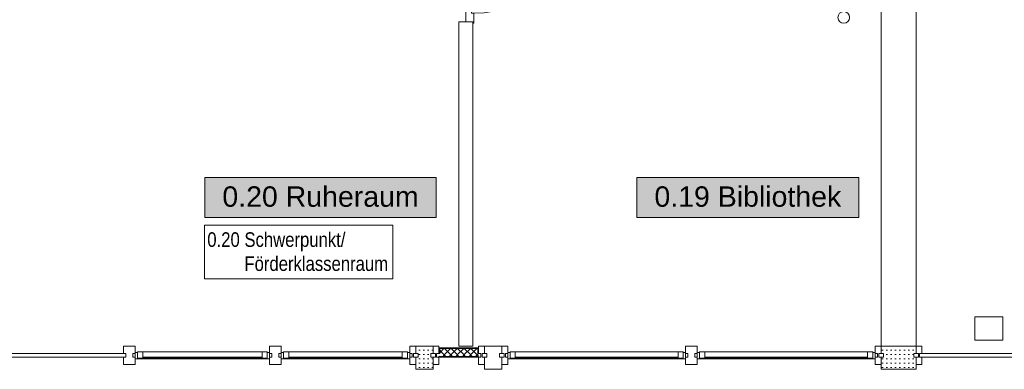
# Model space of a CAD drawing. Header units: metres. Extents: x -80 to 1923, y -189 to 69.
# Tile 113 of 256: x 944 to 952, y 6 to 9. Entities that reach past the tile are written whole.
import ezdxf
from ezdxf.enums import TextEntityAlignment as Align

# ---------------------------------------------------------------- set-up
doc = ezdxf.new("R2010")
doc.units = ezdxf.units.M
doc.header["$MEASUREMENT"] = 0
doc.linetypes.add('Wipeout_Contour', pattern=[1, 0, -1])
for name, color, linetype in [('00 Schraffuren', 7, 'Continuous'), ('10 Fassade', 7, 'Continuous'), ('10 Stütze Holz', 7, 'Continuous'), ('10 Wand außen', 7, 'Continuous'), ('Abbruch_80 Raumbez Abbruch 50stel', 7, 'Continuous'), ('Neubau_80 Raum', 7, 'Continuous')]:
    doc.layers.add(name, color=color, linetype=linetype)
doc.styles.add('ERSTELLTER_STIL_1', font='ARIALN.TTF')
doc.styles.add('ERSTELLTER_STIL_2', font='ARIALN.TTF')
doc.styles.add('ERSTELLTER_STIL_3', font='arial.ttf')
pattern_1 = [(45, (929.770002, 0), (-0.02828427, 0.02828427), []), (135, (929.770002, 0), (0.02828427, 0.02828427), [])]
pattern_2 = [(0, (929.770002, 0), (0, 0.0375), [0, -0.0375])]

# ---------------------------------------------------------------- blocks, each defined once
blk = doc.blocks.new('Blockrahmentür 1-Fl 27_12')
at = {"layer": '10 Wand außen', "color": 7, "linetype": 'Continuous', "lineweight": 13}
for p, q in [((0.43, 0.06), (0.43, 0.92)), ((-0.43, 0.06), (-0.515, 0.06)), ((-0.515, 0.06), (-0.515, 0.05)), ((-0.515, 0.05), (-0.505, 0.05)), ((-0.505, 0.05), (-0.505, -0.01)), ((-0.43, 0.04), (-0.43, 0.06)), ((-0.405, 0.04), (-0.43, 0.04)), ((-0.405, -0.01), (-0.405, 0.04)), ((0.405, -0.01), (0.405, 0.04)), ((0.405, 0.04), (0.43, 0.04)), ((0.43, 0.04), (0.43, 0.06)), ((0.43, 0.06), (0.515, 0.06)), ((0.515, 0.05), (0.505, 0.05)), ((0.505, 0.05), (0.505, -0.01)), ((0.515, 0.06), (0.515, 0.05)), ((-0.505, -0.01), (-0.405, -0.01)), ((0.505, -0.01), (0.405, -0.01))]:
    blk.add_line(p, q, dxfattribs=at)
at = {"layer": '10 Wand außen', "color": 7, "linetype": 'Continuous', "lineweight": 9}
for p, q in [((-0.505, 0), (-0.505, 0.05)), ((-0.505, -0.07), (-0.505, 0)), ((-0.505, -0.07), (-0.505, 0)), ((0.505, 0), (0.505, 0.05)), ((0.505, -0.07), (0.505, 0)), ((0.505, -0.07), (0.505, 0))]:
    blk.add_line(p, q, dxfattribs=at)
blk.add_arc((0.43, 0.06), 0.86, 90, 180, dxfattribs=at)
blk = doc.blocks.new('Bibliothek_0.19_61_1', base_point=(953.8714, -4.7907))
at = {"layer": 'Neubau_80 Raum', "linetype": 'Continuous', "lineweight": 0, "true_color": 0x272a1c}
blk.add_hatch(color=250, dxfattribs=at).paths.add_polyline_path([(949.187, 7.1743), (951.0908, 7.1743), (951.0908, 7.5181), (949.187, 7.5181)])
at = {"layer": 'Neubau_80 Raum', "color": 7, "linetype": 'Continuous', "lineweight": 9, "flags": 128}
blk.add_lwpolyline([(949.187, 7.1743), (951.0908, 7.1743), (951.0908, 7.5181), (949.187, 7.5181)], close=True, dxfattribs=at)
at = {"layer": 'Neubau_80 Raum', "color": 7, "lineweight": 9, "style": 'ERSTELLTER_STIL_3'}
blk.add_attdef('stApartmentId', text='', height=0.175, dxfattribs=at).set_placement((950.1389, 7.3547), align=Align.MIDDLE_CENTER)
at = {"layer": 'Neubau_80 Raum', "color": 7, "lineweight": 9}
for tag, height, style, p in [('DUMMY_850', 0.2, 'ERSTELLTER_STIL_1', (954.8735, -3.251)), ('ROOM_NAME', 0.2, 'ERSTELLTER_STIL_1', (952.7046, -3.3136)), ('ROOM_NUMBER', 0.175, 'ERSTELLTER_STIL_3', (952.8693, -3.861)), ('measuredNetAreaCode', 0.175, 'ERSTELLTER_STIL_3', (952.8693, -4.3767)), ('perimeterCode', 0.175, 'ERSTELLTER_STIL_3', (952.8693, -4.7204)), ('ceilingHeightCode', 0.175, 'ERSTELLTER_STIL_3', (952.8693, -5.0642)), ('measuredAreaCode', 0.175, 'ERSTELLTER_STIL_3', (952.8693, -5.4079)), ('DUMMY_851_0', 0.175, 'ERSTELLTER_STIL_3', (954.6337, -5.4079)), ('DUMMY_852', 0.175, 'ERSTELLTER_STIL_3', (952.8693, -5.7517)), ('DUMMY_851_1', 0.175, 'ERSTELLTER_STIL_3', (954.6337, -5.7517)), ('DUMMY_853', 0.175, 'ERSTELLTER_STIL_3', (952.8693, -6.0954)), ('DUMMY_851_2', 0.175, 'ERSTELLTER_STIL_3', (954.6337, -6.0954))]:
    blk.add_attdef(tag, text='', height=height, dxfattribs=dict(at, style=style)).set_placement(p, align=Align.TOP_LEFT)
blk = doc.blocks.new('Ruheraum_0.20_66_1', base_point=(951.0714, -4.7907))
at = {"layer": 'Neubau_80 Raum', "linetype": 'Continuous', "lineweight": 0, "true_color": 0x2a303f}
blk.add_hatch(color=169, dxfattribs=at).paths.add_polyline_path([(945.4787, 7.1743), (947.4625, 7.1743), (947.4625, 7.5181), (945.4787, 7.5181)])
at = {"layer": 'Neubau_80 Raum', "color": 7, "linetype": 'Continuous', "lineweight": 9, "flags": 128}
blk.add_lwpolyline([(945.4787, 7.1743), (947.4625, 7.1743), (947.4625, 7.5181), (945.4787, 7.5181)], close=True, dxfattribs=at)
at = {"layer": 'Neubau_80 Raum', "color": 7, "lineweight": 9, "style": 'ERSTELLTER_STIL_3'}
blk.add_attdef('stApartmentId', text='', height=0.175, dxfattribs=at).set_placement((946.4706, 7.3547), align=Align.MIDDLE_CENTER)
at = {"layer": 'Neubau_80 Raum', "color": 7, "lineweight": 9}
for tag, height, style, p in [('DUMMY_850', 0.2, 'ERSTELLTER_STIL_1', (952.1567, -3.251)), ('ROOM_NAME', 0.2, 'ERSTELLTER_STIL_1', (949.8214, -3.3136)), ('ROOM_NUMBER', 0.175, 'ERSTELLTER_STIL_3', (949.9861, -3.861)), ('measuredNetAreaCode', 0.175, 'ERSTELLTER_STIL_3', (949.9861, -4.3767)), ('perimeterCode', 0.175, 'ERSTELLTER_STIL_3', (949.9861, -4.7204)), ('ceilingHeightCode', 0.175, 'ERSTELLTER_STIL_3', (949.9861, -5.0642)), ('measuredAreaCode', 0.175, 'ERSTELLTER_STIL_3', (949.9861, -5.4079)), ('DUMMY_851_0', 0.175, 'ERSTELLTER_STIL_3', (951.9169, -5.4079)), ('DUMMY_852', 0.175, 'ERSTELLTER_STIL_3', (949.9861, -5.7517)), ('DUMMY_851_1', 0.175, 'ERSTELLTER_STIL_3', (951.9169, -5.7517)), ('DUMMY_853', 0.175, 'ERSTELLTER_STIL_3', (949.9861, -6.0954)), ('DUMMY_851_2', 0.175, 'ERSTELLTER_STIL_3', (951.9169, -6.0954))]:
    blk.add_attdef(tag, text='', height=height, dxfattribs=dict(at, style=style)).set_placement(p, align=Align.TOP_LEFT)

msp = doc.modelspace()

# ---------------------------------------------------------------- hatches: boundary and pattern name
at = {"layer": '10 Fassade', "linetype": 'Continuous', "lineweight": 9}
h = msp.add_hatch(dxfattribs=at)
h.set_pattern_fill('Gipskarton_0001', color=8, style=0, pattern_type=2)
h.set_pattern_definition(pattern_2)
h.paths.add_polyline_path([(947.4175, 6.0069), (947.4375, 6.0069), (947.4375, 6.0719), (947.2875, 6.0719), (947.2875, 6.0069), (947.3075, 6.0069), (947.3075, 5.9769), (947.2875, 5.9769), (947.2875, 5.8719), (947.4375, 5.8719), (947.4375, 5.9769), (947.4175, 5.9769)])
h = msp.add_hatch(dxfattribs=at)
h.set_pattern_fill('Dämmung_hart_1_0001', color=8, style=0, pattern_type=2)
h.set_pattern_definition(pattern_1)
h.paths.add_polyline_path([(947.4875, 5.9829), (947.8275, 5.9829), (947.8275, 6.0069), (947.4875, 6.0069)])
h = msp.add_hatch(dxfattribs=at)
h.set_pattern_fill('Dämmung_hart_1_0001', color=8, style=0, pattern_type=2)
h.set_pattern_definition(pattern_1)
h.paths.add_polyline_path([(947.4935, 6.0069), (947.8215, 6.0069), (947.8215, 6.0509), (947.4935, 6.0509)])
h = msp.add_hatch(dxfattribs=at)
h.set_pattern_fill('Gipskarton_0001', color=8, style=0, pattern_type=2)
h.set_pattern_definition(pattern_2)
h.paths.add_polyline_path([(951.5625, 6.0069), (951.5825, 6.0069), (951.5825, 6.0719), (951.2825, 6.0719), (951.2825, 6.0069), (951.3025, 6.0069), (951.3025, 5.9769), (951.2825, 5.9769), (951.2825, 5.8719), (951.5825, 5.8719), (951.5825, 5.9769), (951.5625, 5.9769)])

# ---------------------------------------------------------------- linework, layer by layer
at = {"layer": '00 Schraffuren', "color": 253, "linetype": 'Continuous', "lineweight": 13, "true_color": 0x9f9f9f}
msp.add_circle((950.9624, 8.8921), 0.05, dxfattribs=at)
at = {"layer": '10 Fassade', "color": 7, "linetype": 'Continuous', "lineweight": 13}
for p, q in [((944.7803, 6.0719), (944.7803, 6.0069)), ((944.8803, 6.0719), (944.7803, 6.0719)), ((944.8803, 6.0719), (944.7803, 6.0719)), ((944.7803, 6.0719), (944.7803, 6.0069)), ((944.8003, 6.0069), (944.7803, 6.0069)), ((944.8003, 6.0069), (944.7803, 6.0069)), ((944.8003, 6.0069), (944.8003, 5.9769)), ((944.8003, 6.0069), (944.8003, 5.9769)), ((944.8603, 6.0069), (944.8603, 5.9769)), ((944.8803, 6.0069), (944.8603, 6.0069)), ((944.8603, 6.0069), (944.8603, 5.9769)), ((944.8803, 6.0069), (944.8603, 6.0069)), ((944.8803, 6.0719), (944.8803, 6.0069)), ((944.8803, 6.0719), (944.8803, 6.0069)), ((946.1336, 6.0719), (946.0336, 6.0719)), ((946.0336, 6.0719), (946.0336, 6.0069)), ((946.1336, 6.0719), (946.0336, 6.0719)), ((946.0336, 6.0719), (946.0336, 6.0069)), ((946.0536, 6.0069), (946.0336, 6.0069)), ((946.0536, 6.0069), (946.0336, 6.0069)), ((946.0536, 6.0069), (946.0536, 5.9769)), ((946.0536, 6.0069), (946.0536, 5.9769)), ((946.1136, 6.0069), (946.1136, 5.9769)), ((946.1336, 6.0069), (946.1136, 6.0069)), ((946.1136, 6.0069), (946.1136, 5.9769)), ((946.1336, 6.0069), (946.1136, 6.0069)), ((946.1336, 6.0719), (946.1336, 6.0069)), ((946.1336, 6.0719), (946.1336, 6.0069)), ((947.2375, 6.0719), (947.2375, 6.0069)), ((947.2875, 6.0719), (947.2375, 6.0719)), ((947.2375, 6.0719), (947.2375, 6.0069)), ((947.2875, 6.0719), (947.2375, 6.0719)), ((947.2575, 6.0069), (947.2375, 6.0069)), ((947.2575, 6.0069), (947.2375, 6.0069)), ((947.2575, 6.0069), (947.2575, 5.9769)), ((947.2575, 6.0069), (947.2575, 5.9769)), ((947.2675, 6.0069), (947.2675, 5.9769)), ((947.2875, 6.0069), (947.2675, 6.0069)), ((947.2675, 6.0069), (947.2675, 5.9769)), ((947.2875, 6.0069), (947.2675, 6.0069)), ((947.2875, 6.0719), (947.2875, 6.0069)), ((947.4375, 6.0719), (947.2875, 6.0719)), ((947.2875, 6.0719), (947.2875, 6.0069)), ((947.4375, 6.0719), (947.2875, 6.0719)), ((947.3075, 6.0069), (947.2875, 6.0069)), ((947.3075, 6.0069), (947.2875, 6.0069)), ((947.3075, 6.0069), (947.3075, 5.9769)), ((947.3075, 6.0069), (947.3075, 5.9769)), ((947.4175, 6.0069), (947.4175, 5.9769)), ((947.4375, 6.0069), (947.4175, 6.0069)), ((947.4175, 6.0069), (947.4175, 5.9769)), ((947.4375, 6.0069), (947.4175, 6.0069)), ((947.4375, 6.0719), (947.4375, 6.0069)), ((947.4875, 6.0719), (947.4375, 6.0719)), ((947.4375, 6.0719), (947.4375, 6.0069)), ((947.4875, 6.0719), (947.4375, 6.0719)), ((947.4575, 6.0069), (947.4375, 6.0069)), ((947.4575, 6.0069), (947.4375, 6.0069)), ((947.4575, 6.0069), (947.4575, 5.9769)), ((947.4575, 6.0069), (947.4575, 5.9769)), ((947.4675, 6.0069), (947.4675, 5.9769)), ((947.4875, 6.0069), (947.4675, 6.0069)), ((947.4675, 6.0069), (947.4675, 5.9769)), ((947.4875, 6.0069), (947.4675, 6.0069)), ((947.4875, 6.0719), (947.4875, 6.0069)), ((947.4875, 6.0719), (947.4875, 6.0069)), ((947.4935, 6.0069), (947.4935, 6.0509)), ((947.4935, 6.0509), (947.8215, 6.0509)), ((947.4935, 6.0069), (947.4935, 6.0509)), ((947.4935, 6.0509), (947.8215, 6.0509)), ((947.8215, 6.0509), (947.8215, 6.0069)), ((947.8215, 6.0509), (947.8215, 6.0069)), ((947.8275, 6.0719), (947.8275, 6.0069)), ((947.8775, 6.0719), (947.8275, 6.0719)), ((947.8275, 6.0719), (947.8275, 6.0069)), ((947.8775, 6.0719), (947.8275, 6.0719)), ((947.8475, 6.0069), (947.8275, 6.0069)), ((947.8475, 6.0069), (947.8275, 6.0069)), ((947.8475, 6.0069), (947.8475, 5.9769)), ((947.8475, 6.0069), (947.8475, 5.9769)), ((947.8575, 6.0069), (947.8575, 5.9769)), ((947.8775, 6.0069), (947.8575, 6.0069)), ((947.8575, 6.0069), (947.8575, 5.9769)), ((947.8775, 6.0069), (947.8575, 6.0069)), ((947.8775, 6.0719), (947.8775, 6.0069)), ((948.0275, 6.0719), (947.8775, 6.0719)), ((947.8775, 6.0719), (947.8775, 6.0069)), ((948.0275, 6.0719), (947.8775, 6.0719)), ((947.8975, 6.0069), (947.8775, 6.0069)), ((947.8975, 6.0069), (947.8775, 6.0069)), ((947.8975, 6.0069), (947.8975, 5.9769)), ((947.8975, 6.0069), (947.8975, 5.9769)), ((948.0075, 6.0069), (948.0075, 5.9769)), ((948.0275, 6.0069), (948.0075, 6.0069)), ((948.0075, 6.0069), (948.0075, 5.9769)), ((948.0275, 6.0069), (948.0075, 6.0069)), ((948.0275, 6.0719), (948.0275, 6.0069)), ((948.0775, 6.0719), (948.0275, 6.0719)), ((948.0275, 6.0719), (948.0275, 6.0069)), ((948.0775, 6.0719), (948.0275, 6.0719)), ((948.0475, 6.0069), (948.0275, 6.0069)), ((948.0475, 6.0069), (948.0275, 6.0069)), ((948.0475, 6.0069), (948.0475, 5.9769)), ((948.0475, 6.0069), (948.0475, 5.9769)), ((948.0575, 6.0069), (948.0575, 5.9769)), ((948.0775, 6.0069), (948.0575, 6.0069)), ((948.0575, 6.0069), (948.0575, 5.9769)), ((948.0775, 6.0069), (948.0575, 6.0069)), ((948.0775, 6.0719), (948.0775, 6.0069)), ((948.0775, 6.0719), (948.0775, 6.0069)), ((949.605, 6.0719), (949.605, 6.0069)), ((949.705, 6.0719), (949.605, 6.0719)), ((949.605, 6.0719), (949.605, 6.0069)), ((949.705, 6.0719), (949.605, 6.0719)), ((949.625, 6.0069), (949.605, 6.0069)), ((949.625, 6.0069), (949.605, 6.0069)), ((949.625, 6.0069), (949.625, 5.9769)), ((949.625, 6.0069), (949.625, 5.9769)), ((949.685, 6.0069), (949.685, 5.9769)), ((949.705, 6.0069), (949.685, 6.0069)), ((949.685, 6.0069), (949.685, 5.9769)), ((949.705, 6.0069), (949.685, 6.0069)), ((949.705, 6.0719), (949.705, 6.0069)), ((949.705, 6.0719), (949.705, 6.0069)), ((951.2825, 6.0719), (951.2325, 6.0719)), ((951.2325, 6.0719), (951.2325, 6.0069)), ((951.2325, 6.0719), (951.2325, 6.0069)), ((951.2825, 6.0719), (951.2325, 6.0719)), ((951.2525, 6.0069), (951.2325, 6.0069)), ((951.2525, 6.0069), (951.2325, 6.0069)), ((951.2525, 6.0069), (951.2525, 5.9769)), ((951.2525, 6.0069), (951.2525, 5.9769)), ((951.2625, 6.0069), (951.2625, 5.9769)), ((951.2825, 6.0069), (951.2625, 6.0069)), ((951.2625, 6.0069), (951.2625, 5.9769)), ((951.2825, 6.0069), (951.2625, 6.0069)), ((951.2825, 6.0719), (951.2825, 6.0069)), ((951.5825, 6.0719), (951.2825, 6.0719)), ((951.2825, 6.0719), (951.2825, 6.0069)), ((951.5825, 6.0719), (951.2825, 6.0719)), ((951.3025, 6.0069), (951.2825, 6.0069)), ((951.3025, 6.0069), (951.2825, 6.0069)), ((951.3025, 6.0069), (951.3025, 5.9769)), ((951.3025, 6.0069), (951.3025, 5.9769)), ((951.5625, 6.0069), (951.5625, 5.9769)), ((951.5825, 6.0069), (951.5625, 6.0069)), ((951.5625, 6.0069), (951.5625, 5.9769)), ((951.5825, 6.0069), (951.5625, 6.0069)), ((951.5825, 6.0719), (951.5825, 6.0069)), ((951.6325, 6.0719), (951.5825, 6.0719)), ((951.5825, 6.0719), (951.5825, 6.0069)), ((951.6325, 6.0719), (951.5825, 6.0719)), ((951.6025, 6.0069), (951.5825, 6.0069)), ((951.6025, 6.0069), (951.5825, 6.0069)), ((951.6025, 6.0069), (951.6025, 5.9769)), ((951.6025, 6.0069), (951.6025, 5.9769)), ((951.6125, 6.0069), (951.6125, 5.9769)), ((951.6325, 6.0069), (951.6125, 6.0069)), ((951.6125, 6.0069), (951.6125, 5.9769)), ((951.6325, 6.0069), (951.6125, 6.0069)), ((951.6325, 6.0719), (951.6325, 6.0069)), ((951.6325, 6.0719), (951.6325, 6.0069)), ((944.7803, 5.9769), (944.7803, 5.9119)), ((944.8003, 5.9769), (944.7803, 5.9769)), ((944.7803, 5.9769), (944.7803, 5.9119)), ((944.8003, 5.9769), (944.7803, 5.9769)), ((944.8803, 5.9769), (944.8603, 5.9769)), ((944.8803, 5.9769), (944.8603, 5.9769)), ((944.8803, 5.9769), (944.8803, 5.9119)), ((944.8803, 5.9769), (944.8803, 5.9119)), ((946.0336, 5.9769), (946.0336, 5.9119)), ((946.0536, 5.9769), (946.0336, 5.9769)), ((946.0336, 5.9769), (946.0336, 5.9119)), ((946.0536, 5.9769), (946.0336, 5.9769)), ((946.1336, 5.9769), (946.1136, 5.9769)), ((946.1336, 5.9769), (946.1136, 5.9769)), ((946.1336, 5.9769), (946.1336, 5.9119)), ((946.1336, 5.9769), (946.1336, 5.9119)), ((947.2375, 5.9769), (947.2375, 5.9119)), ((947.2575, 5.9769), (947.2375, 5.9769)), ((947.2375, 5.9769), (947.2375, 5.9119)), ((947.2575, 5.9769), (947.2375, 5.9769)), ((947.2875, 5.9769), (947.2675, 5.9769)), ((947.2875, 5.9769), (947.2675, 5.9769)), ((947.2875, 5.9769), (947.2875, 5.9119)), ((947.3075, 5.9769), (947.2875, 5.9769)), ((947.2875, 5.9769), (947.2875, 5.9119)), ((947.3075, 5.9769), (947.2875, 5.9769)), ((947.4375, 5.9769), (947.4175, 5.9769)), ((947.4375, 5.9769), (947.4175, 5.9769)), ((947.4375, 5.9769), (947.4375, 5.9119)), ((947.4575, 5.9769), (947.4375, 5.9769)), ((947.4375, 5.9769), (947.4375, 5.9119)), ((947.4575, 5.9769), (947.4375, 5.9769)), ((947.4875, 5.9769), (947.4675, 5.9769)), ((947.4875, 5.9769), (947.4675, 5.9769)), ((947.4875, 5.9829), (947.8275, 5.9829)), ((947.8275, 5.9829), (947.4875, 5.9829)), ((947.4875, 5.9829), (947.8275, 5.9829)), ((947.8275, 5.9829), (947.4875, 5.9829)), ((947.8275, 5.9769), (947.4875, 5.9769)), ((947.4875, 5.9769), (947.4875, 5.9119)), ((947.8275, 5.9769), (947.4875, 5.9769)), ((947.4875, 5.9769), (947.4875, 5.9119)), ((947.8275, 5.9769), (947.8275, 5.9119)), ((947.8475, 5.9769), (947.8275, 5.9769)), ((947.8275, 5.9769), (947.8275, 5.9119)), ((947.8475, 5.9769), (947.8275, 5.9769)), ((947.8775, 5.9769), (947.8575, 5.9769)), ((947.8775, 5.9769), (947.8575, 5.9769)), ((947.8775, 5.9769), (947.8775, 5.9119)), ((947.8975, 5.9769), (947.8775, 5.9769)), ((947.8775, 5.9769), (947.8775, 5.9119)), ((947.8975, 5.9769), (947.8775, 5.9769)), ((948.0275, 5.9769), (948.0075, 5.9769)), ((948.0275, 5.9769), (948.0075, 5.9769)), ((948.0275, 5.9769), (948.0275, 5.9119)), ((948.0475, 5.9769), (948.0275, 5.9769)), ((948.0275, 5.9769), (948.0275, 5.9119)), ((948.0475, 5.9769), (948.0275, 5.9769)), ((948.0775, 5.9769), (948.0575, 5.9769)), ((948.0775, 5.9769), (948.0575, 5.9769)), ((948.0775, 5.9769), (948.0775, 5.9119)), ((948.0775, 5.9769), (948.0775, 5.9119)), ((949.605, 5.9769), (949.605, 5.9119)), ((949.625, 5.9769), (949.605, 5.9769)), ((949.605, 5.9769), (949.605, 5.9119)), ((949.625, 5.9769), (949.605, 5.9769)), ((949.705, 5.9769), (949.685, 5.9769)), ((949.705, 5.9769), (949.685, 5.9769)), ((949.705, 5.9769), (949.705, 5.9119)), ((949.705, 5.9769), (949.705, 5.9119)), ((951.2325, 5.9769), (951.2325, 5.9119)), ((951.2525, 5.9769), (951.2325, 5.9769)), ((951.2325, 5.9769), (951.2325, 5.9119)), ((951.2525, 5.9769), (951.2325, 5.9769)), ((951.2825, 5.9769), (951.2625, 5.9769)), ((951.2825, 5.9769), (951.2625, 5.9769)), ((951.2825, 5.9769), (951.2825, 5.9119)), ((951.3025, 5.9769), (951.2825, 5.9769)), ((951.2825, 5.9769), (951.2825, 5.9119)), ((951.3025, 5.9769), (951.2825, 5.9769)), ((951.5825, 5.9769), (951.5625, 5.9769)), ((951.5825, 5.9769), (951.5625, 5.9769)), ((951.5825, 5.9769), (951.5825, 5.9119)), ((951.6025, 5.9769), (951.5825, 5.9769)), ((951.5825, 5.9769), (951.5825, 5.9119)), ((951.6025, 5.9769), (951.5825, 5.9769)), ((951.6325, 5.9769), (951.6125, 5.9769)), ((951.6325, 5.9769), (951.6125, 5.9769)), ((951.6325, 5.9769), (951.6325, 5.9119)), ((951.6325, 5.9769), (951.6325, 5.9119)), ((944.8803, 5.9119), (944.7803, 5.9119)), ((944.8803, 5.9119), (944.7803, 5.9119)), ((946.1336, 5.9119), (946.0336, 5.9119)), ((946.1336, 5.9119), (946.0336, 5.9119)), ((947.2875, 5.9119), (947.2375, 5.9119)), ((947.2875, 5.9119), (947.2375, 5.9119)), ((947.2875, 5.9119), (947.2875, 5.8719)), ((947.2875, 5.9119), (947.2875, 5.8719)), ((947.4375, 5.8719), (947.2875, 5.8719)), ((947.4375, 5.8719), (947.2875, 5.8719)), ((947.4375, 5.9119), (947.4375, 5.8719)), ((947.4875, 5.9119), (947.4375, 5.9119)), ((947.4375, 5.9119), (947.4375, 5.8719)), ((947.4875, 5.9119), (947.4375, 5.9119)), ((947.8775, 5.9119), (947.8275, 5.9119)), ((947.8775, 5.9119), (947.8275, 5.9119)), ((947.8775, 5.9119), (947.8775, 5.8719)), ((947.8775, 5.9119), (947.8775, 5.8719)), ((948.0275, 5.8719), (947.8775, 5.8719)), ((948.0275, 5.8719), (947.8775, 5.8719)), ((948.0275, 5.9119), (948.0275, 5.8719)), ((948.0775, 5.9119), (948.0275, 5.9119)), ((948.0275, 5.9119), (948.0275, 5.8719)), ((948.0775, 5.9119), (948.0275, 5.9119)), ((949.705, 5.9119), (949.605, 5.9119)), ((949.705, 5.9119), (949.605, 5.9119)), ((951.2825, 5.9119), (951.2325, 5.9119)), ((951.2825, 5.9119), (951.2325, 5.9119)), ((951.2825, 5.9119), (951.2825, 5.8719)), ((951.2825, 5.9119), (951.2825, 5.8719)), ((951.5825, 5.8719), (951.2825, 5.8719)), ((951.5825, 5.8719), (951.2825, 5.8719)), ((951.5825, 5.9119), (951.5825, 5.8719)), ((951.6325, 5.9119), (951.5825, 5.9119)), ((951.5825, 5.9119), (951.5825, 5.8719)), ((951.6325, 5.9119), (951.5825, 5.9119))]:
    msp.add_line(p, q, dxfattribs=at)
at = {"layer": '10 Fassade', "color": 7, "linetype": 'Continuous', "lineweight": 13, "flags": 128}
for points in [[(943.2814, 5.9769), (943.2814, 6.0069), (944.8003, 6.0069), (944.8003, 5.9769)], [(943.2814, 5.9769), (943.2814, 6.0069), (944.8003, 6.0069), (944.8003, 5.9769)], [(947.4875, 6.0069), (947.4875, 6.0129), (947.4875, 6.0569), (947.8275, 6.0569), (947.8275, 6.0129), (947.8275, 6.0069), (947.8215, 6.0069), (947.8215, 6.0509), (947.4935, 6.0509), (947.4935, 6.0069)], [(947.4875, 6.0069), (947.4875, 6.0129), (947.4875, 6.0569), (947.8275, 6.0569), (947.8275, 6.0129), (947.8275, 6.0069), (947.8215, 6.0069), (947.8215, 6.0509), (947.4935, 6.0509), (947.4935, 6.0069)], [(951.2625, 5.9769), (951.2625, 6.0069), (951.3025, 6.0069), (951.3025, 5.9769)], [(951.2625, 5.9769), (951.2625, 6.0069), (951.3025, 6.0069), (951.3025, 5.9769)], [(951.5625, 5.9769), (951.5625, 6.0069), (951.6025, 6.0069), (951.6025, 5.9769)], [(951.5625, 5.9769), (951.5625, 6.0069), (951.6025, 6.0069), (951.6025, 5.9769)], [(951.6125, 5.9769), (951.6125, 6.0069), (953.1456, 6.0069), (953.1456, 5.9769)], [(951.6125, 5.9769), (951.6125, 6.0069), (953.1456, 6.0069), (953.1456, 5.9769)]]:
    msp.add_lwpolyline(points, close=True, dxfattribs=at)
at = {"layer": '10 Stütze Holz', "color": 7, "linetype": 'Continuous', "lineweight": 13, "flags": 128}
msp.add_lwpolyline([(952.0875, 6.3219), (952.0875, 6.1219), (952.3275, 6.1219), (952.3275, 6.3219)], close=True, dxfattribs=at)
at = {"layer": '10 Wand außen', "color": 7, "linetype": 'Continuous', "lineweight": 9}
for p, q in [((947.6572, 8.8533), (947.7272, 8.8533)), ((947.7272, 8.8533), (947.7772, 8.8533))]:
    msp.add_line(p, q, dxfattribs=at)
at = {"layer": '10 Wand außen', "color": 7, "linetype": 'Continuous', "lineweight": 9, "flags": 128}
for points in [[(951.5825, 6.0719), (951.5825, 13.9225)], [(951.2825, 13.6825), (951.2825, 6.0719)], [(947.6572, 8.8533), (947.6575, 6.0719)], [(947.7775, 6.0719), (947.7772, 8.8533)], [(947.7775, 6.0719), (947.6575, 6.0719)], [(951.2825, 6.0719), (951.5825, 6.0719)]]:
    msp.add_lwpolyline(points, dxfattribs=at)
at = {"layer": 'Abbruch_80 Raumbez Abbruch 50stel', "color": 40, "linetype": 'Continuous', "lineweight": 9, "true_color": 0xe6c200, "flags": 128}
msp.add_lwpolyline([(945.4737, 6.648), (947.0922, 6.648), (947.0922, 7.1098), (945.4737, 7.1098), (945.4737, 6.648)], close=True, dxfattribs=at)

# ---------------------------------------------------------------- block references
at = {"layer": '10 Wand außen', "color": 7, "linetype": 'Continuous', "lineweight": 13, "xscale": -1, "rotation": 270.0063659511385}
msp.add_blockref('Blockrahmentür 1-Fl 27_12', (947.7271, 9.3583), dxfattribs=at)
at = {"layer": 'Neubau_80 Raum', "color": 7, "linetype": 'Continuous', "lineweight": 13}
ref = msp.add_blockref('Bibliothek_0.19_61_1', (953.8714, -4.7907), dxfattribs=at)
ref.add_attrib('stApartmentId', '0.19 Bibliothek', dxfattribs={"color": 7, "lineweight": 9, "height": 0.175, "style": 'ERSTELLTER_STIL_3'}).set_placement((950.1389, 7.3547), align=Align.MIDDLE_CENTER)

# ---------------------------------------------------------------- texts
at = {"layer": 'Abbruch_80 Raumbez Abbruch 50stel', "color": 40, "linetype": 'Continuous', "lineweight": 9, "true_color": 0xe6c200, "insert": (945.4987, 7.0479), "char_height": 0.125, "attachment_point": 1, "line_spacing_factor": 0.99061, "style": 'ERSTELLTER_STIL_2'}
msp.add_mtext('\\A1;{\\pql;\\fArial Narrow|b0|i0|c0|p0;\\W1.000000;0.20 Schwerpunkt/ \\P\\pql;\\fArial Narrow|b0|i0|c0|p0;\\W1.000000;        \\fArial Narrow|b0|i0|c0|p0;\\W1.000000;Förderklassenraum}', dxfattribs=at)

# ---------------------------------------------------------------- wipeouts: each hides what was drawn before it
at = {"color": 254, "linetype": 'Wipeout_Contour', "lineweight": 0, "ltscale": 3781.904505}
msp.add_wipeout([(944.9453, 5.9669), (945.9686, 5.9669), (945.9686, 6.0219), (944.9453, 6.0219)], dxfattribs=at).dxf.layer = '10 Fassade'
at = {"color": 254, "linetype": 'Wipeout_Contour', "lineweight": 0, "ltscale": 3786.818684}
msp.add_wipeout([(946.1986, 5.9669), (947.1725, 5.9669), (947.1725, 6.0219), (946.1986, 6.0219)], dxfattribs=at).dxf.layer = '10 Fassade'

# ---------------------------------------------------------------- next in the draw order: linework, layer by layer
at = {"layer": '10 Fassade', "color": 7, "linetype": 'Continuous', "lineweight": 13}
for p, q in [((944.9453, 6.0219), (945.9686, 6.0219)), ((946.1986, 6.0219), (947.1725, 6.0219))]:
    msp.add_line(p, q, dxfattribs=at)

# ---------------------------------------------------------------- next in the draw order: wipeouts: each hides what was drawn before it
at = {"color": 254, "linetype": 'Wipeout_Contour', "lineweight": 0, "ltscale": 3795.441203}
msp.add_wipeout([(948.1425, 5.9669), (949.54, 5.9669), (949.54, 6.0219), (948.1425, 6.0219)], dxfattribs=at).dxf.layer = '10 Fassade'
at = {"color": 254, "linetype": 'Wipeout_Contour', "lineweight": 0, "ltscale": 3801.951073}
msp.add_wipeout([(949.77, 5.9669), (951.1675, 5.9669), (951.1675, 6.0219), (949.77, 6.0219)], dxfattribs=at).dxf.layer = '10 Fassade'
at = {"color": 254, "linetype": 'Wipeout_Contour', "lineweight": 0, "ltscale": 3781.903745}
msp.add_wipeout([(945.9886, 5.9619), (945.9886, 5.9669), (944.9253, 5.9669), (944.9253, 5.9619)], dxfattribs=at).dxf.layer = '10 Fassade'
at = {"color": 254, "linetype": 'Wipeout_Contour', "lineweight": 0, "ltscale": 3786.817925}
msp.add_wipeout([(947.1925, 5.9619), (947.1925, 5.9669), (946.1786, 5.9669), (946.1786, 5.9619)], dxfattribs=at).dxf.layer = '10 Fassade'

# ---------------------------------------------------------------- next in the draw order: linework, layer by layer
at = {"layer": '10 Fassade', "color": 7, "linetype": 'Continuous', "lineweight": 13}
for p, q in [((948.1425, 6.0219), (949.54, 6.0219)), ((949.77, 6.0219), (951.1675, 6.0219)), ((944.9453, 5.9769), (945.9686, 5.9769)), ((945.9686, 5.9669), (944.9453, 5.9669)), ((946.1986, 5.9769), (947.1725, 5.9769)), ((947.1725, 5.9669), (946.1986, 5.9669))]:
    msp.add_line(p, q, dxfattribs=at)
at = {"layer": '10 Fassade', "color": 7, "linetype": 'Continuous', "lineweight": 13, "flags": 128}
for points in [[(944.8803, 6.0169), (944.9003, 6.0169), (944.9003, 5.9669), (944.9253, 5.9669), (944.9253, 5.9619), (944.8803, 5.9619)], [(944.9003, 6.0219), (944.9453, 6.0219), (944.9453, 5.9669), (944.9003, 5.9669)], [(946.0136, 5.9669), (945.9686, 5.9669), (945.9686, 6.0219), (946.0136, 6.0219)], [(946.0336, 5.9619), (945.9886, 5.9619), (945.9886, 5.9669), (946.0136, 5.9669), (946.0136, 6.0169), (946.0336, 6.0169)], [(946.1336, 6.0169), (946.1536, 6.0169), (946.1536, 5.9669), (946.1786, 5.9669), (946.1786, 5.9619), (946.1336, 5.9619)], [(946.1536, 6.0219), (946.1986, 6.0219), (946.1986, 5.9669), (946.1536, 5.9669)], [(947.2175, 5.9669), (947.1725, 5.9669), (947.1725, 6.0219), (947.2175, 6.0219)], [(947.2375, 5.9619), (947.1925, 5.9619), (947.1925, 5.9669), (947.2175, 5.9669), (947.2175, 6.0169), (947.2375, 6.0169)], [(945.9886, 5.9619), (944.9253, 5.9619), (944.9253, 5.9669), (945.9886, 5.9669)], [(947.1925, 5.9619), (946.1786, 5.9619), (946.1786, 5.9669), (947.1925, 5.9669)]]:
    msp.add_lwpolyline(points, close=True, dxfattribs=at)

# ---------------------------------------------------------------- next in the draw order: wipeouts: each hides what was drawn before it
at = {"color": 254, "linetype": 'Wipeout_Contour', "lineweight": 0, "ltscale": 3795.440445}
msp.add_wipeout([(949.56, 5.9619), (949.56, 5.9669), (948.1225, 5.9669), (948.1225, 5.9619)], dxfattribs=at).dxf.layer = '10 Fassade'
at = {"color": 254, "linetype": 'Wipeout_Contour', "lineweight": 0, "ltscale": 3801.950316}
msp.add_wipeout([(951.1875, 5.9619), (951.1875, 5.9669), (949.75, 5.9669), (949.75, 5.9619)], dxfattribs=at).dxf.layer = '10 Fassade'

# ---------------------------------------------------------------- next in the draw order: linework, layer by layer
at = {"layer": '10 Fassade', "color": 7, "linetype": 'Continuous', "lineweight": 13}
for p, q in [((948.1425, 5.9769), (949.54, 5.9769)), ((949.54, 5.9669), (948.1425, 5.9669)), ((949.77, 5.9769), (951.1675, 5.9769)), ((951.1675, 5.9669), (949.77, 5.9669))]:
    msp.add_line(p, q, dxfattribs=at)
at = {"layer": '10 Fassade', "color": 7, "linetype": 'Continuous', "lineweight": 13, "flags": 128}
for points in [[(948.0775, 6.0169), (948.0975, 6.0169), (948.0975, 5.9669), (948.1225, 5.9669), (948.1225, 5.9619), (948.0775, 5.9619)], [(948.0975, 6.0219), (948.1425, 6.0219), (948.1425, 5.9669), (948.0975, 5.9669)], [(949.585, 5.9669), (949.54, 5.9669), (949.54, 6.0219), (949.585, 6.0219)], [(949.605, 5.9619), (949.56, 5.9619), (949.56, 5.9669), (949.585, 5.9669), (949.585, 6.0169), (949.605, 6.0169)], [(949.705, 6.0169), (949.725, 6.0169), (949.725, 5.9669), (949.75, 5.9669), (949.75, 5.9619), (949.705, 5.9619)], [(949.725, 6.0219), (949.77, 6.0219), (949.77, 5.9669), (949.725, 5.9669)], [(951.2125, 5.9669), (951.1675, 5.9669), (951.1675, 6.0219), (951.2125, 6.0219)], [(951.2325, 5.9619), (951.1875, 5.9619), (951.1875, 5.9669), (951.2125, 5.9669), (951.2125, 6.0169), (951.2325, 6.0169)], [(949.56, 5.9619), (948.1225, 5.9619), (948.1225, 5.9669), (949.56, 5.9669)], [(951.1875, 5.9619), (949.75, 5.9619), (949.75, 5.9669), (951.1875, 5.9669)]]:
    msp.add_lwpolyline(points, close=True, dxfattribs=at)

# ---------------------------------------------------------------- next in the draw order: wipeouts: each hides what was drawn before it
at = {"color": 254, "linetype": 'Wipeout_Contour', "lineweight": 0, "ltscale": 3781.904505}
msp.add_wipeout([(944.9453, 5.9669), (945.9686, 5.9669), (945.9686, 6.0219), (944.9453, 6.0219)], dxfattribs=at).dxf.layer = '10 Fassade'
at = {"color": 254, "linetype": 'Wipeout_Contour', "lineweight": 0, "ltscale": 3786.818684}
msp.add_wipeout([(946.1986, 5.9669), (947.1725, 5.9669), (947.1725, 6.0219), (946.1986, 6.0219)], dxfattribs=at).dxf.layer = '10 Fassade'

# ---------------------------------------------------------------- next in the draw order: linework, layer by layer
at = {"layer": '10 Fassade', "color": 7, "linetype": 'Continuous', "lineweight": 13}
for p, q in [((944.9453, 6.0219), (945.9686, 6.0219)), ((946.1986, 6.0219), (947.1725, 6.0219))]:
    msp.add_line(p, q, dxfattribs=at)

# ---------------------------------------------------------------- next in the draw order: wipeouts: each hides what was drawn before it
at = {"color": 254, "linetype": 'Wipeout_Contour', "lineweight": 0, "ltscale": 3795.441203}
msp.add_wipeout([(948.1425, 5.9669), (949.54, 5.9669), (949.54, 6.0219), (948.1425, 6.0219)], dxfattribs=at).dxf.layer = '10 Fassade'
at = {"color": 254, "linetype": 'Wipeout_Contour', "lineweight": 0, "ltscale": 3801.951073}
msp.add_wipeout([(949.77, 5.9669), (951.1675, 5.9669), (951.1675, 6.0219), (949.77, 6.0219)], dxfattribs=at).dxf.layer = '10 Fassade'
at = {"color": 254, "linetype": 'Wipeout_Contour', "lineweight": 0, "ltscale": 3781.903745}
msp.add_wipeout([(945.9886, 5.9619), (945.9886, 5.9669), (944.9253, 5.9669), (944.9253, 5.9619)], dxfattribs=at).dxf.layer = '10 Fassade'
at = {"color": 254, "linetype": 'Wipeout_Contour', "lineweight": 0, "ltscale": 3786.817925}
msp.add_wipeout([(947.1925, 5.9619), (947.1925, 5.9669), (946.1786, 5.9669), (946.1786, 5.9619)], dxfattribs=at).dxf.layer = '10 Fassade'

# ---------------------------------------------------------------- next in the draw order: linework, layer by layer
at = {"layer": '10 Fassade', "color": 7, "linetype": 'Continuous', "lineweight": 13}
for p, q in [((948.1425, 6.0219), (949.54, 6.0219)), ((949.77, 6.0219), (951.1675, 6.0219)), ((944.9453, 5.9769), (945.9686, 5.9769)), ((945.9686, 5.9669), (944.9453, 5.9669)), ((946.1986, 5.9769), (947.1725, 5.9769)), ((947.1725, 5.9669), (946.1986, 5.9669))]:
    msp.add_line(p, q, dxfattribs=at)
at = {"layer": '10 Fassade', "color": 7, "linetype": 'Continuous', "lineweight": 13, "flags": 128}
for points in [[(944.8803, 6.0169), (944.9003, 6.0169), (944.9003, 5.9669), (944.9253, 5.9669), (944.9253, 5.9619), (944.8803, 5.9619)], [(944.9003, 6.0219), (944.9453, 6.0219), (944.9453, 5.9669), (944.9003, 5.9669)], [(946.0136, 5.9669), (945.9686, 5.9669), (945.9686, 6.0219), (946.0136, 6.0219)], [(946.0336, 5.9619), (945.9886, 5.9619), (945.9886, 5.9669), (946.0136, 5.9669), (946.0136, 6.0169), (946.0336, 6.0169)], [(946.1336, 6.0169), (946.1536, 6.0169), (946.1536, 5.9669), (946.1786, 5.9669), (946.1786, 5.9619), (946.1336, 5.9619)], [(946.1536, 6.0219), (946.1986, 6.0219), (946.1986, 5.9669), (946.1536, 5.9669)], [(947.2175, 5.9669), (947.1725, 5.9669), (947.1725, 6.0219), (947.2175, 6.0219)], [(947.2375, 5.9619), (947.1925, 5.9619), (947.1925, 5.9669), (947.2175, 5.9669), (947.2175, 6.0169), (947.2375, 6.0169)], [(945.9886, 5.9619), (944.9253, 5.9619), (944.9253, 5.9669), (945.9886, 5.9669)], [(947.1925, 5.9619), (946.1786, 5.9619), (946.1786, 5.9669), (947.1925, 5.9669)]]:
    msp.add_lwpolyline(points, close=True, dxfattribs=at)

# ---------------------------------------------------------------- next in the draw order: wipeouts: each hides what was drawn before it
at = {"color": 254, "linetype": 'Wipeout_Contour', "lineweight": 0, "ltscale": 3795.440445}
msp.add_wipeout([(949.56, 5.9619), (949.56, 5.9669), (948.1225, 5.9669), (948.1225, 5.9619)], dxfattribs=at).dxf.layer = '10 Fassade'
at = {"color": 254, "linetype": 'Wipeout_Contour', "lineweight": 0, "ltscale": 3801.950316}
msp.add_wipeout([(951.1875, 5.9619), (951.1875, 5.9669), (949.75, 5.9669), (949.75, 5.9619)], dxfattribs=at).dxf.layer = '10 Fassade'

# ---------------------------------------------------------------- next in the draw order: linework, layer by layer
at = {"layer": '10 Fassade', "color": 7, "linetype": 'Continuous', "lineweight": 13}
for p, q in [((948.1425, 5.9769), (949.54, 5.9769)), ((949.54, 5.9669), (948.1425, 5.9669)), ((949.77, 5.9769), (951.1675, 5.9769)), ((951.1675, 5.9669), (949.77, 5.9669))]:
    msp.add_line(p, q, dxfattribs=at)
at = {"layer": '10 Fassade', "color": 7, "linetype": 'Continuous', "lineweight": 13, "flags": 128}
for points in [[(948.0775, 6.0169), (948.0975, 6.0169), (948.0975, 5.9669), (948.1225, 5.9669), (948.1225, 5.9619), (948.0775, 5.9619)], [(948.0975, 6.0219), (948.1425, 6.0219), (948.1425, 5.9669), (948.0975, 5.9669)], [(949.585, 5.9669), (949.54, 5.9669), (949.54, 6.0219), (949.585, 6.0219)], [(949.605, 5.9619), (949.56, 5.9619), (949.56, 5.9669), (949.585, 5.9669), (949.585, 6.0169), (949.605, 6.0169)], [(949.705, 6.0169), (949.725, 6.0169), (949.725, 5.9669), (949.75, 5.9669), (949.75, 5.9619), (949.705, 5.9619)], [(949.725, 6.0219), (949.77, 6.0219), (949.77, 5.9669), (949.725, 5.9669)], [(951.2125, 5.9669), (951.1675, 5.9669), (951.1675, 6.0219), (951.2125, 6.0219)], [(951.2325, 5.9619), (951.1875, 5.9619), (951.1875, 5.9669), (951.2125, 5.9669), (951.2125, 6.0169), (951.2325, 6.0169)], [(949.56, 5.9619), (948.1225, 5.9619), (948.1225, 5.9669), (949.56, 5.9669)], [(951.1875, 5.9619), (949.75, 5.9619), (949.75, 5.9669), (951.1875, 5.9669)]]:
    msp.add_lwpolyline(points, close=True, dxfattribs=at)

# ---------------------------------------------------------------- next in the draw order: block references
at = {"layer": 'Neubau_80 Raum', "color": 7, "linetype": 'Continuous', "lineweight": 13}
ref = msp.add_blockref('Ruheraum_0.20_66_1', (951.0714, -4.7907), dxfattribs=at)
ref.add_attrib('stApartmentId', '0.20 Ruheraum', dxfattribs={"color": 7, "lineweight": 9, "height": 0.175, "style": 'ERSTELLTER_STIL_3'}).set_placement((946.4706, 7.3547), align=Align.MIDDLE_CENTER)

doc.saveas('drawing.dxf')
